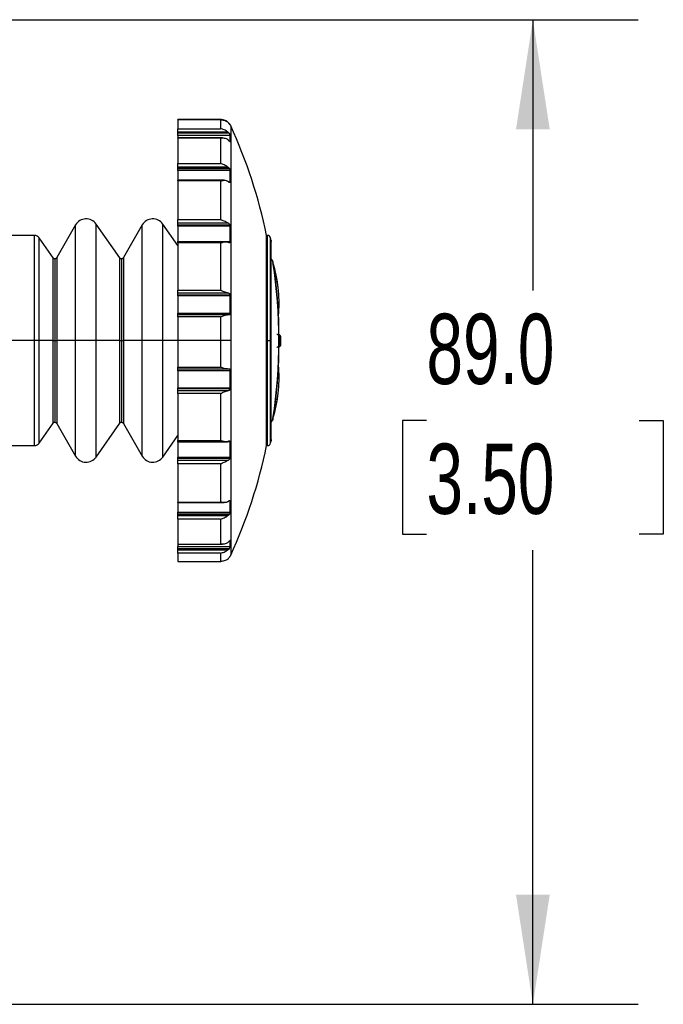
# Model space of a CAD drawing. Header units: millimetres. Extents: x 19 to 819, y 19 to 629.
# Tile 16 of 26: x 587 to 645, y 282 to 371. Entities that reach past the tile are written whole.
import ezdxf

# ---------------------------------------------------------------- set-up
doc = ezdxf.new("R2010")
doc.units = ezdxf.units.MM
doc.header["$LTSCALE"] = 3
doc.layers.add('DIMENSIONS', color=140, linetype='Continuous', lineweight=25)
doc.styles.add('SLDTEXTSTYLE0', font='TXT', dxfattribs={"width": 0.7})
doc.dimstyles.new('SLDDIMSTYLE2', dxfattribs={"dimtxt": 6.474023, "dimasz": 9.906, "dimexe": 0, "dimexo": 0.0625, "dimgap": 1.618506, "dimtad": 0, "dimtih": 1, "dimtoh": 1, "dimrnd": 1e-09, "dimzin": 4, "dimdsep": 46, "dimtxsty": 'SLDTEXTSTYLE0', "dimsah": 1, "dimcen": 0.09, "dimadec": 0, "dimazin": 1, "dimtfac": 1, "dimtofl": 0, "dimtmove": 0, "dimatfit": 3, "dimfxl": 0, "dimfrac": 2, "dimtolj": 1, "dimtzin": 12, "dimarcsym": 0})

# ---------------------------------------------------------------- blocks, each defined once
blk = doc.blocks.new('_D_10')
at = {"layer": 'DIMENSIONS'}
for p, q in [((573.395, 371.372), (642.551, 371.372)), ((633.026, 371.372), (633.026, 346.894)), ((623.407, 335.155), (621.233, 335.155)), ((621.233, 335.155), (621.233, 324.866)), ((642.645, 335.155), (644.819, 335.155)), ((644.819, 335.155), (644.819, 324.866)), ((621.233, 324.866), (623.407, 324.866)), ((644.819, 324.866), (642.645, 324.866)), ((633.026, 282.372), (633.026, 323.416)), ((577.195, 282.372), (642.551, 282.372))]:
    blk.add_line(p, q, dxfattribs=at)
for points in [[(633.026, 371.372), (631.502, 361.466), (634.55, 361.466)], [(633.026, 282.372), (634.55, 292.278), (631.502, 292.278)]]:
    blk.add_solid(points, dxfattribs=at)
at = {"layer": 'DIMENSIONS', "char_height": 6.35, "attachment_point": 1, "style": 'SLDTEXTSTYLE0'}
for s, insert in [('89.0', (623.407, 344.79)), ('3.50', (623.407, 333.051))]:
    blk.add_mtext(s, dxfattribs=dict(at, insert=insert))

msp = doc.modelspace()

# ---------------------------------------------------------------- linework, layer by layer
for p, q in [((604.82, 362.343), (600.935, 362.343)), ((600.935, 362.328), (600.935, 362.343)), ((604.825, 362.328), (600.935, 362.328)), ((600.935, 362.327), (600.935, 362.328)), ((604.798, 362.327), (600.935, 362.327)), ((600.935, 362.327), (600.935, 361.51)), ((604.798, 362.327), (604.798, 361.51)), ((600.935, 361.51), (604.798, 361.51)), ((600.935, 361.25), (600.935, 361.51)), ((605.41, 362.143), (605.504, 362.06)), ((605.501, 362.05), (605.414, 362.128)), ((605.504, 362.06), (605.49, 362.06)), ((605.664, 361.85), (605.664, 361.872)), ((605.707, 361.788), (605.707, 342.372)), ((600.935, 361.25), (605.41, 361.25)), ((600.935, 361.173), (600.935, 361.25)), ((605.504, 361.173), (600.935, 361.173)), ((600.935, 361.104), (600.935, 361.173)), ((605.567, 361.104), (600.935, 361.104)), ((600.935, 360.914), (600.935, 361.104)), ((605.664, 360.914), (600.935, 360.914)), ((600.935, 360.914), (600.935, 360.65)), ((604.977, 360.683), (600.935, 360.683)), ((600.935, 360.666), (600.935, 360.683)), ((604.798, 360.666), (600.935, 360.666)), ((600.935, 360.666), (600.935, 358.369)), ((604.798, 360.666), (604.798, 358.369)), ((605.41, 361.25), (605.504, 361.173)), ((605.501, 360.479), (605.414, 360.552)), ((605.504, 361.173), (605.567, 361.104)), ((605.664, 360.363), (605.664, 360.914)), ((605.627, 360.363), (605.664, 360.363)), ((605.664, 360.363), (605.658, 360.349)), ((600.935, 358.369), (604.798, 358.369)), ((600.935, 358.08), (600.935, 358.369)), ((600.935, 358.08), (605.41, 358.08)), ((600.935, 358.017), (600.935, 358.08)), ((605.504, 358.017), (600.935, 358.017)), ((600.935, 357.889), (600.935, 358.017)), ((605.614, 357.889), (600.935, 357.889)), ((600.935, 357.731), (600.935, 357.889)), ((605.41, 358.08), (605.504, 358.017)), ((605.664, 357.731), (600.935, 357.731)), ((600.935, 357.731), (600.935, 356.891)), ((605.664, 356.706), (605.664, 357.731)), ((605.124, 356.855), (600.935, 356.855)), ((600.935, 356.799), (600.935, 356.855)), ((604.798, 356.799), (600.935, 356.799)), ((600.935, 356.799), (600.935, 353.299)), ((604.798, 356.799), (604.798, 353.299)), ((605.501, 356.724), (605.414, 356.783)), ((605.527, 356.706), (605.664, 356.706)), ((591.686, 352.822), (589.983, 349.872)), ((591.686, 342.372), (591.686, 352.822)), ((595.672, 349.857), (593.54, 352.903)), ((593.54, 342.372), (593.54, 352.903)), ((597.712, 352.822), (596.009, 349.872)), ((597.712, 342.372), (597.712, 352.822)), ((600.935, 350.948), (599.566, 352.903)), ((599.566, 342.372), (599.566, 352.903)), ((600.935, 353.299), (604.798, 353.299)), ((600.935, 353.016), (600.935, 353.299)), ((600.935, 353.016), (605.41, 353.016)), ((600.935, 352.975), (600.935, 353.016)), ((605.504, 352.975), (600.935, 352.975)), ((600.935, 352.802), (600.935, 352.975)), ((605.645, 352.802), (600.935, 352.802)), ((600.935, 352.696), (600.935, 352.802)), ((605.664, 352.696), (600.935, 352.696)), ((600.935, 352.696), (600.935, 351.319)), ((605.41, 353.016), (605.504, 352.975)), ((605.664, 351.319), (605.664, 352.696)), ((587.975, 351.872), (580.735, 351.872)), ((587.975, 342.372), (587.975, 351.872)), ((589.646, 349.857), (588.384, 351.659)), ((588.384, 342.372), (588.384, 351.659)), ((609.025, 351.872), (608.958, 351.872)), ((608.958, 342.372), (608.958, 351.872)), ((609.025, 342.372), (609.025, 351.872)), ((609.32, 342.372), (609.32, 351.631)), ((600.935, 351.319), (605.664, 351.319)), ((600.935, 351.303), (600.935, 351.319)), ((605.415, 351.303), (600.935, 351.303)), ((600.935, 351.192), (600.935, 351.303)), ((604.798, 351.192), (600.935, 351.192)), ((600.935, 351.192), (600.935, 346.91)), ((604.798, 351.192), (604.798, 346.91)), ((605.501, 351.238), (605.414, 351.277)), ((609.36, 333.318), (609.36, 351.425)), ((589.646, 342.372), (589.646, 349.857)), ((589.81, 349.772), (589.81, 342.372)), ((589.983, 349.872), (589.983, 342.372)), ((595.672, 342.372), (595.672, 349.857)), ((595.836, 349.772), (595.836, 342.372)), ((596.009, 349.872), (596.009, 342.372)), ((600.935, 346.91), (604.798, 346.91)), ((600.935, 346.668), (600.935, 346.91)), ((600.935, 346.668), (605.41, 346.668)), ((600.935, 346.654), (600.935, 346.668)), ((605.504, 346.654), (600.935, 346.654)), ((600.935, 346.457), (600.935, 346.654)), ((605.661, 346.457), (600.935, 346.457)), ((600.935, 346.415), (600.935, 346.457)), ((605.664, 346.415), (600.935, 346.415)), ((600.935, 346.415), (600.935, 344.854)), ((605.41, 346.668), (605.504, 346.654)), ((605.661, 346.457), (605.664, 346.415)), ((605.664, 344.854), (605.664, 346.415)), ((600.935, 344.854), (605.664, 344.854)), ((600.935, 344.699), (600.935, 344.854)), ((605.415, 344.699), (600.935, 344.699)), ((600.935, 344.52), (600.935, 344.699)), ((600.935, 344.52), (600.935, 342.372)), ((604.798, 344.52), (600.935, 344.52)), ((604.798, 344.52), (604.798, 342.372)), ((605.501, 344.682), (605.414, 344.696)), ((610.091, 342.885), (610.067, 342.946)), ((587.975, 342.372), (580.735, 342.372)), ((588.384, 342.372), (587.975, 342.372)), ((587.975, 332.872), (587.975, 342.372)), ((589.646, 342.372), (588.384, 342.372)), ((588.384, 333.085), (588.384, 342.372)), ((589.646, 342.372), (589.81, 342.372)), ((589.646, 334.887), (589.646, 342.372)), ((589.81, 342.372), (589.983, 342.372)), ((589.81, 342.372), (589.81, 334.972)), ((591.686, 342.372), (589.983, 342.372)), ((589.983, 342.372), (589.983, 334.872)), ((593.54, 342.372), (591.686, 342.372)), ((591.686, 331.922), (591.686, 342.372)), ((595.672, 342.372), (593.54, 342.372)), ((593.54, 331.841), (593.54, 342.372)), ((595.672, 342.372), (595.836, 342.372)), ((595.672, 334.887), (595.672, 342.372)), ((595.836, 342.372), (596.009, 342.372)), ((595.836, 342.372), (595.836, 334.972)), ((597.712, 342.372), (596.009, 342.372)), ((596.009, 342.372), (596.009, 334.872)), ((599.566, 342.372), (597.712, 342.372)), ((597.712, 331.922), (597.712, 342.372)), ((599.566, 331.841), (599.566, 342.372)), ((600.935, 342.372), (599.566, 342.372)), ((604.798, 342.372), (600.935, 342.372)), ((600.935, 342.372), (600.935, 339.975)), ((604.798, 342.372), (604.798, 339.975)), ((605.707, 342.372), (604.798, 342.372)), ((605.707, 342.372), (605.707, 322.956)), ((608.958, 332.872), (608.958, 342.372)), ((608.958, 342.372), (609.025, 342.372)), ((609.025, 342.372), (609.32, 342.372)), ((609.025, 332.872), (609.025, 342.372)), ((609.32, 333.113), (609.32, 342.372)), ((610.187, 342.639), (610.24, 342.639)), ((610.239, 342.05), (610.187, 342.05)), ((600.935, 339.975), (604.798, 339.975)), ((600.935, 339.799), (600.935, 339.975)), ((600.935, 339.799), (605.414, 339.799)), ((600.935, 339.647), (600.935, 339.799)), ((605.664, 339.647), (600.935, 339.647)), ((600.935, 339.647), (600.935, 338.089)), ((605.41, 339.802), (605.504, 339.816)), ((605.504, 339.816), (605.535, 339.816)), ((605.664, 338.089), (605.664, 339.647)), ((600.935, 338.089), (605.664, 338.089)), ((600.935, 338.045), (600.935, 338.089)), ((600.935, 338.045), (605.661, 338.045)), ((600.935, 337.848), (600.935, 338.045)), ((600.935, 337.848), (605.501, 337.848)), ((600.935, 337.835), (600.935, 337.848)), ((605.414, 337.835), (600.935, 337.835)), ((600.935, 337.59), (600.935, 337.835)), ((604.798, 337.59), (600.935, 337.59)), ((600.935, 337.59), (600.935, 333.328)), ((604.798, 337.59), (604.798, 333.328)), ((605.501, 337.848), (605.414, 337.835)), ((605.664, 338.089), (605.661, 338.045)), ((588.384, 333.085), (589.646, 334.887)), ((589.983, 334.872), (591.686, 331.922)), ((593.54, 331.841), (595.672, 334.887)), ((596.009, 334.872), (597.712, 331.922)), ((599.566, 331.841), (600.935, 333.796)), ((580.735, 332.872), (587.975, 332.872)), ((600.935, 333.328), (604.798, 333.328)), ((600.935, 333.219), (600.935, 333.328)), ((600.935, 333.219), (605.413, 333.219)), ((600.935, 333.207), (600.935, 333.219)), ((605.664, 333.207), (600.935, 333.207)), ((600.935, 333.207), (600.935, 331.841)), ((605.41, 333.246), (605.504, 333.287)), ((605.664, 331.841), (605.664, 333.207)), ((608.958, 332.872), (609.025, 332.872)), ((600.935, 331.841), (605.664, 331.841)), ((600.935, 331.733), (600.935, 331.841)), ((600.935, 331.733), (605.644, 331.733)), ((600.935, 331.56), (600.935, 331.733)), ((600.935, 331.56), (605.501, 331.56)), ((600.935, 331.521), (600.935, 331.56)), ((605.414, 331.521), (600.935, 331.521)), ((600.935, 331.236), (600.935, 331.521)), ((604.798, 331.236), (600.935, 331.236)), ((600.935, 331.236), (600.935, 327.773)), ((604.798, 331.236), (604.798, 327.773)), ((605.501, 331.56), (605.414, 331.521)), ((600.935, 327.773), (604.798, 327.773)), ((600.935, 327.719), (600.935, 327.773)), ((600.935, 327.719), (605.12, 327.719)), ((600.935, 327.719), (600.935, 326.863)), ((605.41, 327.79), (605.504, 327.853)), ((605.664, 327.873), (605.532, 327.873)), ((605.664, 326.863), (605.664, 327.873)), ((600.935, 326.863), (605.664, 326.863)), ((600.935, 326.704), (600.935, 326.863)), ((600.935, 326.704), (605.613, 326.704)), ((600.935, 326.575), (600.935, 326.704)), ((600.935, 326.575), (605.501, 326.575)), ((600.935, 326.516), (600.935, 326.575)), ((605.414, 326.516), (600.935, 326.516)), ((600.935, 326.226), (600.935, 326.516)), ((604.798, 326.226), (600.935, 326.226)), ((600.935, 326.226), (600.935, 323.978)), ((604.798, 326.226), (604.798, 323.978)), ((605.501, 326.575), (605.414, 326.516)), ((600.935, 323.978), (604.798, 323.978)), ((600.935, 323.962), (600.935, 323.978)), ((600.935, 323.962), (604.971, 323.962)), ((600.935, 323.962), (600.935, 323.755)), ((605.41, 324.093), (605.504, 324.171)), ((605.664, 324.288), (605.63, 324.288)), ((605.66, 324.3), (605.664, 324.288)), ((605.664, 323.755), (605.664, 324.288)), ((600.935, 323.755), (605.664, 323.755)), ((600.935, 323.564), (600.935, 323.755)), ((600.935, 323.564), (605.565, 323.564)), ((600.935, 323.496), (600.935, 323.564)), ((600.935, 323.496), (605.501, 323.496)), ((600.935, 323.423), (600.935, 323.496)), ((605.414, 323.423), (600.935, 323.423)), ((600.935, 323.163), (600.935, 323.423)), ((604.798, 323.163), (600.935, 323.163)), ((600.935, 323.163), (600.935, 322.401)), ((604.798, 323.163), (604.798, 322.401)), ((605.501, 323.496), (605.414, 323.423)), ((605.565, 323.564), (605.501, 323.496)), ((600.935, 322.401), (604.82, 322.401)), ((600.935, 322.401), (604.798, 322.401)), ((600.935, 322.401), (600.935, 322.401)), ((605.41, 322.601), (605.504, 322.683)), ((605.664, 322.872), (605.664, 322.883))]:
    msp.add_line(p, q)
at = {"flags": 128}
for points in [[(609.36, 351.425), (609.366, 351.366), (609.36, 351.31)], [(609.36, 333.434), (609.366, 333.378), (609.36, 333.318)]]:
    msp.add_lwpolyline(points, dxfattribs=at)
for centre, radius, start, end in [((604.797, 361.371), 1.001, 24.57225, 29.99679), ((563.241, 342.372), 46.694, 11.73879, 24.57007), ((592.639, 352.272), 1.1, 35.00024, 149.99986), ((598.665, 352.272), 1.1, 35.00034, 149.99975), ((587.975, 351.372), 0.5, 34.99789, 90.0019), ((609.025, 351.572), 0.3, 11.36176, 89.99954), ((563.478, 342.419), 46.758, 11.10598, 11.36302), ((589.81, 349.972), 0.2, 214.99835, 270.00009), ((589.81, 349.972), 0.2, 269.99652, 330.00419), ((595.836, 349.972), 0.2, 214.99835, 270.00062), ((595.836, 349.972), 0.2, 269.99698, 330.0032), ((597.8, 345.834), 12.268, 5.82212, 17.05347), ((563.24, 342.372), 46.823, 351.32801, 8.67199), ((597.866, 345.669), 12.218, 5.52626, 16.22316), ((563.24, 342.372), 46.84, 351.76354, 8.23646), ((563.24, 342.372), 46.841, 351.88989, 8.1554), ((562.699, 342.319), 47.544, 5.46301, 5.74524), ((598.347, 345.727), 11.734, 354.56559, 5.46945), ((609.94, 342.637), 0.3, 0.32456, 61.99952), ((609.939, 342.053), 0.3, 298.08094, 359.60629), ((563.226, 342.372), 46.962, 359.60797, 0.32603), ((563.085, 342.372), 47.155, 359.60883, 359.99934), ((563.285, 342.372), 46.956, 359.99999, 0.32598), ((598.347, 339.017), 11.734, 354.53055, 5.43442), ((597.799, 338.91), 12.268, 342.9467, 354.17771), ((597.866, 339.075), 12.218, 343.77682, 354.47369), ((562.699, 342.425), 47.544, 354.25476, 354.53699), ((589.81, 334.772), 0.2, 89.99991, 145.00165), ((589.81, 334.772), 0.2, 30.0027, 89.99658), ((595.836, 334.772), 0.2, 89.99938, 145.00165), ((595.836, 334.772), 0.2, 30.0037, 89.99612), ((587.975, 333.372), 0.5, 270.00119, 324.99902), ((563.241, 342.372), 46.694, 335.42994, 348.26117), ((609.025, 333.172), 0.3, 270.00046, 348.63824), ((563.19, 342.382), 47.051, 348.63818, 348.89362), ((592.639, 332.472), 1.1, 209.99943, 325.00047), ((598.665, 332.472), 1.1, 209.99954, 325.00037), ((604.798, 323.372), 1, 330.00133, 335.43375)]:
    msp.add_arc(centre, radius, start, end)
for points, knots in [([(605.41, 362.143), (605.369, 362.172), (605.276, 362.236), (605.073, 362.324), (604.904, 362.335), (604.798, 362.342)], [0, 0, 0, 0, 0.232746, 0.514403, 1, 1, 1, 1]), ([(604.798, 362.327), (604.904, 362.32), (605.074, 362.31), (605.279, 362.222), (605.372, 362.157), (605.414, 362.128)], [0, 0, 0, 0, 0.483084, 0.76633, 1, 1, 1, 1]), ([(605.41, 361.25), (605.368, 361.279), (605.274, 361.344), (605.074, 361.449), (604.905, 361.486), (604.798, 361.51)], [0, 0, 0, 0, 0.22819, 0.512532, 1, 1, 1, 1]), ([(605.664, 361.85), (605.662, 361.852), (605.654, 361.861), (605.64, 361.884), (605.615, 361.919), (605.573, 361.973), (605.534, 362.018), (605.506, 362.046), (605.501, 362.05)], [0, 0, 0, 0, 0.031065, 0.135593, 0.304513, 0.539846, 0.928868, 1, 1, 1, 1]), ([(605.504, 362.06), (605.527, 362.036), (605.567, 361.994), (605.612, 361.936), (605.64, 361.894), (605.655, 361.872), (605.66, 361.864)], [0, 0, 0, 0, 0.398744, 0.689087, 0.883764, 1, 1, 1, 1]), ([(604.798, 360.666), (604.903, 360.677), (605.069, 360.694), (605.279, 360.636), (605.372, 360.578), (605.414, 360.552)], [0, 0, 0, 0, 0.491371, 0.769558, 1, 1, 1, 1]), ([(605.653, 360.349), (605.65, 360.35), (605.636, 360.352), (605.613, 360.375), (605.57, 360.412), (605.532, 360.45), (605.506, 360.475), (605.501, 360.479)], [0, 0, 0, 0, 0.050928, 0.205642, 0.454839, 0.912223, 1, 1, 1, 1]), ([(605.567, 361.104), (605.583, 361.082), (605.612, 361.043), (605.641, 360.986), (605.659, 360.945), (605.662, 360.921), (605.664, 360.914)], [0, 0, 0, 0, 0.384444, 0.672045, 0.896623, 1, 1, 1, 1]), ([(605.41, 358.08), (605.368, 358.106), (605.27, 358.164), (605.072, 358.275), (604.904, 358.332), (604.798, 358.369)], [0, 0, 0, 0, 0.218545, 0.502613, 1, 1, 1, 1]), ([(605.504, 358.017), (605.528, 357.997), (605.571, 357.959), (605.601, 357.91), (605.614, 357.889)], [0, 0, 0, 0, 0.553809, 1, 1, 1, 1]), ([(605.614, 357.889), (605.624, 357.869), (605.643, 357.831), (605.66, 357.777), (605.663, 357.744), (605.664, 357.731)], [0, 0, 0, 0, 0.402376, 0.768487, 1, 1, 1, 1]), ([(604.798, 356.799), (604.902, 356.825), (605.062, 356.865), (605.277, 356.848), (605.372, 356.803), (605.414, 356.783)], [0, 0, 0, 0, 0.506568, 0.780014, 1, 1, 1, 1]), ([(605.664, 356.706), (605.663, 356.694), (605.663, 356.675), (605.644, 356.651), (605.612, 356.654), (605.569, 356.675), (605.531, 356.702), (605.506, 356.721), (605.501, 356.724)], [0, 0, 0, 0, 0.154659, 0.2596313, 0.3747256, 0.5587994, 0.9260793, 1, 1, 1, 1]), ([(605.41, 353.016), (605.368, 353.035), (605.267, 353.079), (605.068, 353.184), (604.904, 353.254), (604.798, 353.299)], [0, 0, 0, 0, 0.207543, 0.4888404, 1, 1, 1, 1]), ([(605.504, 352.975), (605.528, 352.96), (605.572, 352.932), (605.618, 352.869), (605.636, 352.824), (605.645, 352.802)], [0, 0, 0, 0, 0.3652375, 0.6895991, 1, 1, 1, 1]), ([(605.645, 352.802), (605.651, 352.783), (605.661, 352.748), (605.663, 352.712), (605.664, 352.696)], [0, 0, 0, 0, 0.551089, 1, 1, 1, 1]), ([(604.798, 351.192), (604.901, 351.229), (605.058, 351.287), (605.272, 351.313), (605.371, 351.288), (605.414, 351.277)], [0, 0, 0, 0, 0.520827, 0.792807, 1, 1, 1, 1]), ([(605.664, 351.319), (605.663, 351.303), (605.661, 351.274), (605.647, 351.236), (605.618, 351.212), (605.569, 351.209), (605.531, 351.224), (605.506, 351.236), (605.501, 351.238)], [0, 0, 0, 0, 0.201886, 0.360612, 0.494728, 0.650163, 0.940472, 1, 1, 1, 1]), ([(609.36, 349.746), (609.361, 349.746), (609.384, 349.73), (609.426, 349.677), (609.492, 349.575), (609.515, 349.485), (609.528, 349.432)], [0, 0, 0, 0, 0.0043195, 0.2370165, 0.5480429, 1, 1, 1, 1]), ([(609.36, 349.68), (609.361, 349.679), (609.383, 349.668), (609.426, 349.627), (609.49, 349.548), (609.514, 349.474), (609.528, 349.432)], [0, 0, 0, 0, 0.004765, 0.24928, 0.563884, 1, 1, 1, 1]), ([(605.41, 346.668), (605.368, 346.678), (605.265, 346.701), (605.063, 346.79), (604.902, 346.863), (604.798, 346.91)], [0, 0, 0, 0, 0.199553, 0.476529, 1, 1, 1, 1]), ([(605.504, 346.654), (605.528, 346.647), (605.572, 346.634), (605.618, 346.585), (605.646, 346.529), (605.657, 346.486), (605.66, 346.461), (605.661, 346.457)], [0, 0, 0, 0, 0.268736, 0.502489, 0.728075, 0.94942, 1, 1, 1, 1]), ([(604.798, 344.52), (604.901, 344.565), (605.059, 344.634), (605.268, 344.698), (605.371, 344.697), (605.414, 344.696)], [0, 0, 0, 0, 0.526337, 0.800787, 1, 1, 1, 1]), ([(605.664, 344.854), (605.663, 344.835), (605.661, 344.799), (605.646, 344.749), (605.62, 344.709), (605.575, 344.68), (605.532, 344.678), (605.506, 344.682), (605.501, 344.682)], [0, 0, 0, 0, 0.2072052, 0.3905566, 0.5517364, 0.7111491, 0.952975, 1, 1, 1, 1]), ([(609.885, 342.937), (609.905, 342.935), (609.945, 342.931), (610.005, 342.909), (610.062, 342.876), (610.116, 342.825), (610.169, 342.748), (610.18, 342.679), (610.187, 342.639)], [0, 0, 0, 0, 0.129069, 0.264487, 0.405952, 0.552975, 0.741956, 1, 1, 1, 1]), ([(610.187, 342.05), (610.18, 342.011), (610.168, 341.942), (610.115, 341.864), (610.061, 341.814), (610.004, 341.78), (609.945, 341.759), (609.904, 341.755), (609.884, 341.753)], [0, 0, 0, 0, 0.258031, 0.447037, 0.594047, 0.735504, 0.870922, 1, 1, 1, 1]), ([(605.41, 339.802), (605.366, 339.801), (605.266, 339.8), (605.059, 339.862), (604.903, 339.929), (604.798, 339.975)], [0, 0, 0, 0, 0.206561, 0.463724, 1, 1, 1, 1]), ([(605.568, 339.815), (605.569, 339.815), (605.587, 339.815), (605.618, 339.792), (605.648, 339.749), (605.662, 339.698), (605.663, 339.662), (605.664, 339.647)], [0, 0, 0, 0, 0.017634, 0.261744, 0.495986, 0.779692, 1, 1, 1, 1]), ([(604.798, 337.59), (604.903, 337.638), (605.064, 337.711), (605.267, 337.801), (605.37, 337.825), (605.414, 337.835)], [0, 0, 0, 0, 0.5209556, 0.7999181, 1, 1, 1, 1]), ([(605.661, 338.045), (605.657, 338.025), (605.65, 337.986), (605.626, 337.932), (605.587, 337.883), (605.542, 337.857), (605.51, 337.85), (605.501, 337.848)], [0, 0, 0, 0, 0.228592, 0.439382, 0.641106, 0.905677, 1, 1, 1, 1]), ([(609.528, 335.312), (609.515, 335.259), (609.492, 335.168), (609.427, 335.067), (609.384, 335.014), (609.361, 334.998), (609.36, 334.997)], [0, 0, 0, 0, 0.4518939, 0.7630078, 0.9956687, 1, 1, 1, 1]), ([(609.36, 335.064), (609.361, 335.064), (609.383, 335.076), (609.426, 335.117), (609.49, 335.196), (609.514, 335.269), (609.528, 335.312)], [0, 0, 0, 0, 0.004733, 0.249261, 0.563817, 1, 1, 1, 1]), ([(605.41, 333.246), (605.363, 333.234), (605.267, 333.21), (605.055, 333.235), (604.903, 333.29), (604.798, 333.328)], [0, 0, 0, 0, 0.2304733, 0.4656529, 1, 1, 1, 1]), ([(605.504, 333.287), (605.526, 333.297), (605.561, 333.313), (605.615, 333.316), (605.649, 333.288), (605.662, 333.248), (605.663, 333.22), (605.664, 333.207)], [0, 0, 0, 0, 0.304733, 0.49459, 0.644008, 0.833964, 1, 1, 1, 1]), ([(604.798, 331.236), (604.904, 331.281), (605.069, 331.35), (605.269, 331.457), (605.371, 331.502), (605.414, 331.521)], [0, 0, 0, 0, 0.508436, 0.791714, 1, 1, 1, 1]), ([(605.644, 331.733), (605.635, 331.711), (605.618, 331.668), (605.572, 331.605), (605.527, 331.576), (605.501, 331.56)], [0, 0, 0, 0, 0.311306, 0.600187, 1, 1, 1, 1]), ([(605.664, 331.841), (605.663, 331.823), (605.66, 331.786), (605.65, 331.751), (605.644, 331.733)], [0, 0, 0, 0, 0.497981, 1, 1, 1, 1]), ([(605.41, 327.79), (605.368, 327.77), (605.276, 327.726), (605.062, 327.708), (604.903, 327.747), (604.798, 327.773)], [0, 0, 0, 0, 0.220223, 0.487124, 1, 1, 1, 1]), ([(605.504, 327.853), (605.526, 327.869), (605.562, 327.896), (605.607, 327.922), (605.646, 327.927), (605.663, 327.9), (605.663, 327.882), (605.664, 327.873)], [0, 0, 0, 0, 0.384734, 0.616119, 0.746354, 0.871485, 1, 1, 1, 1]), ([(605.613, 326.704), (605.594, 326.675), (605.563, 326.627), (605.519, 326.59), (605.501, 326.575)], [0, 0, 0, 0, 0.5891, 1, 1, 1, 1]), ([(605.664, 326.863), (605.662, 326.848), (605.659, 326.816), (605.643, 326.766), (605.626, 326.728), (605.614, 326.707), (605.613, 326.704)], [0, 0, 0, 0, 0.255218, 0.572359, 0.933435, 1, 1, 1, 1]), ([(604.798, 326.226), (604.904, 326.262), (605.073, 326.319), (605.272, 326.431), (605.371, 326.49), (605.414, 326.516)], [0, 0, 0, 0, 0.494581, 0.780546, 1, 1, 1, 1]), ([(605.41, 324.093), (605.369, 324.067), (605.277, 324.01), (605.068, 323.952), (604.903, 323.968), (604.798, 323.978)], [0, 0, 0, 0, 0.229694, 0.5064, 1, 1, 1, 1]), ([(605.504, 324.171), (605.526, 324.193), (605.563, 324.229), (605.61, 324.269), (605.635, 324.299), (605.65, 324.299), (605.653, 324.299)], [0, 0, 0, 0, 0.469041, 0.777288, 0.95363, 1, 1, 1, 1]), ([(604.798, 323.163), (604.905, 323.186), (605.075, 323.222), (605.276, 323.328), (605.371, 323.394), (605.414, 323.423)], [0, 0, 0, 0, 0.4847342, 0.7708283, 1, 1, 1, 1]), ([(605.664, 323.755), (605.662, 323.747), (605.658, 323.724), (605.642, 323.686), (605.617, 323.638), (605.589, 323.596), (605.57, 323.571), (605.565, 323.564)], [0, 0, 0, 0, 0.121896, 0.315112, 0.566332, 0.877237, 1, 1, 1, 1]), ([(605.41, 322.601), (605.369, 322.572), (605.276, 322.508), (605.073, 322.42), (604.904, 322.409), (604.798, 322.401)], [0, 0, 0, 0, 0.232745, 0.514405, 1, 1, 1, 1]), ([(605.504, 322.683), (605.527, 322.708), (605.567, 322.749), (605.612, 322.808), (605.641, 322.849), (605.655, 322.873), (605.662, 322.882), (605.664, 322.883)], [0, 0, 0, 0, 0.390602, 0.675033, 0.865769, 0.979639, 1, 1, 1, 1])]:
    msp.add_open_spline(points, degree=3, knots=knots)

# ---------------------------------------------------------------- dimensions: what is measured, and where the dimension line sits
at = {"layer": 'DIMENSIONS'}
dim = msp.add_linear_dim(base=(633.026, 371.372), p1=(573.385, 282.372), p2=(569.585, 371.372), angle=90, dimstyle='SLDDIMSTYLE2', dxfattribs=at)
dim.commit()
dim.dimension.update_dxf_attribs({"geometry": '_D_10', "text_midpoint": (633.026, 335.155), "dimtype": 160})

doc.saveas('drawing.dxf')
